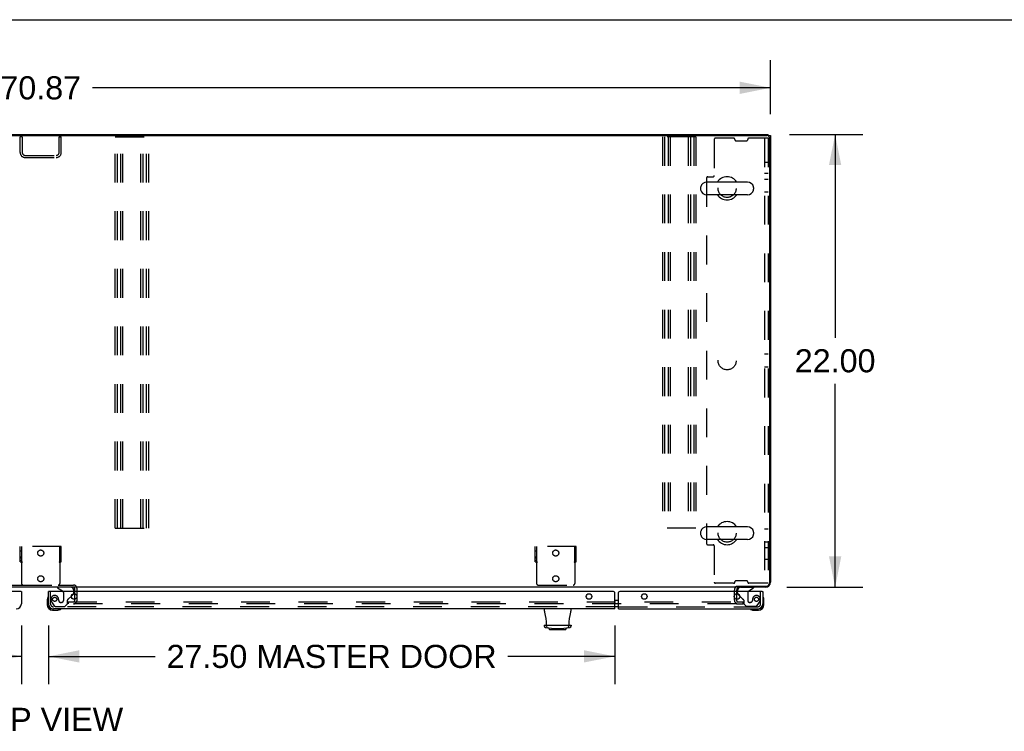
# Model space of a CAD drawing. Header units: inches. Extents: x 0 to 254, y 0 to 165.
# Tile 61 of 78: x 86 to 134, y 130 to 165. Entities that reach past the tile are written whole.
import ezdxf

# ---------------------------------------------------------------- set-up
doc = ezdxf.new("R2010")
doc.units = ezdxf.units.IN
doc.header["$LTSCALE"] = 13.988161
doc.header["$MEASUREMENT"] = 0
doc.linetypes.add('HIDDEN', pattern=[0.2, 0.1, -0.1])
doc.layers.get('0').update_dxf_attribs({"linetype": 'CONTINUOUS'})
for name, color, linetype in [('DEFAULT_2', 8, 'HIDDEN'), ('DIMENSIONS', 7, 'CONTINUOUS'), ('LEFT_DOOR_ASSEMBLY', 7, 'CONTINUOUS'), ('MASTER_DOOR_ASSEMBLY', 7, 'CONTINUOUS'), ('SLAVE_DOOR_ASSEMBLY', 7, 'CONTINUOUS')]:
    doc.layers.add(name, color=color, linetype=linetype)
doc.styles.get("Standard").update_dxf_attribs({"font": 'arial.ttf'})
doc.dimstyles.new('DIMSTYLE_1', dxfattribs={"dimtxt": 1.122045, "dimasz": 1.49606, "dimexe": 0.09, "dimexo": 0.07, "dimgap": 0.0375, "dimtad": 0, "dimtih": 1, "dimtoh": 1, "dimzin": 4, "dimdsep": 46, "dimtxsty": 'Standard', "dimblk": '_FILLED', "dimblk1": '_FILLED', "dimblk2": '_FILLED', "dimcen": 0.09, "dimazin": 1, "dimtfac": 1, "dimtdec": 3, "dimtofl": 0, "dimtmove": 0, "dimatfit": 3, "dimldrblk": '_FILLED', "dimfxl": 0, "dimtolj": 1, "dimtzin": 4, "dimarcsym": 0})

# ---------------------------------------------------------------- blocks, each defined once
blk = doc.blocks.new('_FILLED')
at = {"color": 0, "linetype": 'ByBlock'}
blk.add_solid([(0, 0), (-1, 0.2), (-1, -0.2)], dxfattribs=at)
blk = doc.blocks.new('*D1')
at = {"layer": 'DIMENSIONS', "color": 2, "linetype": 'Continuous'}
for p, q in [((51.806, 159.974), (51.806, 162.603)), ((122.672, 159.974), (122.672, 162.603)), ((51.806, 161.256), (84.718, 161.256)), ((122.672, 161.256), (89.761, 161.256))]:
    blk.add_line(p, q, dxfattribs=at)
at = {"layer": 'DIMENSIONS', "color": 2, "linetype": 'Continuous', "xscale": 1.49606, "yscale": 1.49606, "zscale": 1.49606, "rotation": 180}
blk.add_blockref('_FILLED', (51.806, 161.256), dxfattribs=at)
at = {"layer": 'DIMENSIONS', "color": 2, "linetype": 'Continuous', "xscale": 1.49606, "yscale": 1.49606, "zscale": 1.49606}
blk.add_blockref('_FILLED', (122.672, 161.256), dxfattribs=at)
at = {"layer": 'DIMENSIONS', "color": 2, "linetype": 'Continuous', "insert": (87.239, 161.817), "char_height": 1.122, "width": 3.9209, "attachment_point": 2, "line_spacing_factor": 0.9}
blk.add_mtext('70.87', dxfattribs=at)
blk = doc.blocks.new('*D2')
at = {"layer": 'DIMENSIONS', "color": 2, "linetype": 'Continuous'}
for p, q in [((123.6, 158.994), (127.159, 158.994)), ((125.812, 158.994), (125.812, 149.116)), ((125.812, 136.994), (125.812, 146.872)), ((123.473, 136.994), (127.159, 136.994))]:
    blk.add_line(p, q, dxfattribs=at)
at = {"layer": 'DIMENSIONS', "color": 2, "linetype": 'Continuous', "xscale": 1.49606, "yscale": 1.49606, "zscale": 1.49606}
for p, rotation in [((125.812, 158.994), 90), ((125.812, 136.994), 270)]:
    blk.add_blockref('_FILLED', p, dxfattribs=dict(at, rotation=rotation))
at = {"layer": 'DIMENSIONS', "color": 2, "linetype": 'Continuous', "insert": (125.812, 148.555), "char_height": 1.122, "width": 3.9209, "attachment_point": 2, "line_spacing_factor": 0.9}
blk.add_mtext('22.00', dxfattribs=at)
blk = doc.blocks.new('*D21')
at = {"layer": 'DIMENSIONS', "color": 2, "linetype": 'Continuous'}
for p, q in [((87.614, 135.135), (87.614, 132.285)), ((115.11, 135.135), (115.11, 132.285)), ((87.614, 133.631), (92.8, 133.631)), ((115.11, 133.631), (109.923, 133.631))]:
    blk.add_line(p, q, dxfattribs=at)
at = {"layer": 'DIMENSIONS', "color": 2, "linetype": 'Continuous', "xscale": 1.49606, "yscale": 1.49606, "zscale": 1.49606, "rotation": 180}
blk.add_blockref('_FILLED', (87.614, 133.631), dxfattribs=at)
at = {"layer": 'DIMENSIONS', "color": 2, "linetype": 'Continuous', "xscale": 1.49606, "yscale": 1.49606, "zscale": 1.49606}
blk.add_blockref('_FILLED', (115.11, 133.631), dxfattribs=at)
at = {"layer": 'DIMENSIONS', "color": 2, "linetype": 'Continuous', "insert": (101.362, 134.192), "char_height": 1.12204, "width": 16.00061, "attachment_point": 2, "line_spacing_factor": 0.9}
blk.add_mtext('27.50 MASTER DOOR', dxfattribs=at)
blk = doc.blocks.new('*D22')
at = {"layer": 'DIMENSIONS', "color": 2, "linetype": 'Continuous'}
for p, q in [((52.181, 135.135), (52.181, 132.285)), ((86.302, 135.135), (86.302, 132.285)), ((52.181, 133.631), (64.155, 133.631)), ((86.302, 133.631), (74.328, 133.631))]:
    blk.add_line(p, q, dxfattribs=at)
at = {"layer": 'DIMENSIONS', "color": 2, "linetype": 'Continuous', "xscale": 1.49606, "yscale": 1.49606, "zscale": 1.49606, "rotation": 180}
blk.add_blockref('_FILLED', (52.181, 133.631), dxfattribs=at)
at = {"layer": 'DIMENSIONS', "color": 2, "linetype": 'Continuous', "xscale": 1.49606, "yscale": 1.49606, "zscale": 1.49606}
blk.add_blockref('_FILLED', (86.302, 133.631), dxfattribs=at)
at = {"layer": 'DIMENSIONS', "color": 2, "linetype": 'Continuous', "insert": (69.241, 134.192), "char_height": 1.122, "width": 9.05144, "attachment_point": 2, "line_spacing_factor": 0.9}
blk.add_mtext('34.12 DOOR', dxfattribs=at)

msp = doc.modelspace()

# ---------------------------------------------------------------- linework, layer by layer
at = {"color": 7, "linetype": 'Continuous'}
for p, q in [((0, 164.567), (254.33, 164.567)), ((122.568, 158.921), (122.568, 158.994)), ((122.568, 158.942), (122.672, 158.942)), ((119.281, 156.413), (119.281, 156.325)), ((121.556, 156.675), (119.581, 156.675)), ((121.856, 156.413), (121.856, 156.325)), ((121.556, 156.063), (119.581, 156.063)), ((119.281, 139.663), (119.281, 139.575)), ((121.556, 139.925), (119.581, 139.925)), ((121.856, 139.663), (121.856, 139.575)), ((121.556, 139.313), (119.581, 139.313)), ((121.026, 137.04), (121.026, 136.994)), ((121.068, 136.955), (121.068, 136.955))]:
    msp.add_line(p, q, dxfattribs=at)
at = {"color": 3, "linetype": 'Continuous'}
for p, q in [((51.91, 158.994), (122.568, 158.994)), ((51.978, 158.942), (122.5, 158.942)), ((122.62, 158.822), (122.62, 137.166)), ((122.672, 158.942), (122.672, 137.241)), ((120.995, 136.994), (53.483, 136.994)), ((88.885, 136.914), (88.885, 136.79)), ((122.426, 136.994), (121.026, 136.994)), ((121.026, 136.852), (121.026, 136.79)), ((121.045, 137.046), (122.5, 137.046)), ((88.885, 136.671), (88.885, 136.409)), ((121.026, 136.671), (121.026, 136.409))]:
    msp.add_line(p, q, dxfattribs=at)
for points in [[(120.995, 137.026), (120.997, 137.028), (120.998, 137.03), (120.999, 137.031), (121.001, 137.033), (121.002, 137.034), (121.003, 137.035), (121.004, 137.036), (121.006, 137.036), (121.006, 137.037), (121.007, 137.037), (121.008, 137.037), (121.009, 137.038), (121.011, 137.038)], [(121.011, 137.038), (121.013, 137.038), (121.015, 137.038), (121.016, 137.038), (121.018, 137.038), (121.02, 137.039), (121.022, 137.039), (121.024, 137.039), (121.027, 137.04), (121.03, 137.041), (121.033, 137.042), (121.036, 137.043), (121.039, 137.044), (121.042, 137.045), (121.045, 137.046)]]:
    msp.add_lwpolyline(points, dxfattribs=at)
for centre, radius, start, end in [((122.5, 158.822), 0.12, 0, 90), ((122.426, 137.241), 0.246, 270, 360), ((88.835, 136.944), 0.05, 13.2353, 51.2791), ((121.169, 136.852), 0.142, 90, 180), ((122.5, 137.166), 0.12, 270, 360)]:
    msp.add_arc(centre, radius, start, end, dxfattribs=at)
at = {"color": 7, "linetype": 'Continuous'}
for centre, radius, start, end in [((120.568, 156.369), 0.562, 32.9567, 147.0433), ((119.424, 156.413), 0.144, 164.3697, 180), ((119.581, 156.369), 0.306, 90, 164.3697), ((121.556, 156.369), 0.306, 15.6303, 90), ((121.712, 156.413), 0.144, 0, 15.6303), ((119.424, 156.325), 0.144, 180, 195.6303), ((119.581, 156.369), 0.306, 195.6303, 270), ((120.568, 156.369), 0.562, 212.956, 327.044), ((121.556, 156.369), 0.306, 270, 344.3697), ((121.712, 156.325), 0.144, 344.3697, 360), ((120.568, 139.619), 0.562, 32.9567, 147.0433), ((119.424, 139.663), 0.144, 164.3697, 180), ((119.581, 139.619), 0.306, 90, 164.3697), ((121.556, 139.619), 0.306, 15.6303, 90), ((121.712, 139.663), 0.144, 0, 15.6303), ((119.424, 139.575), 0.144, 180, 195.6303), ((119.581, 139.619), 0.306, 195.6303, 270), ((120.568, 139.619), 0.562, 212.956, 327.044), ((121.556, 139.619), 0.306, 270, 344.3697), ((121.712, 139.575), 0.144, 344.3697, 360), ((88.835, 136.944), 0.05, 51.2791, 90), ((88.835, 136.944), 0.05, 0, 13.2353)]:
    msp.add_arc(centre, radius, start, end, dxfattribs=at)
at = {"layer": 'DEFAULT_2', "color": 8, "linetype": 'HIDDEN'}
for p, q in [((86.239, 158.116), (86.239, 158.869)), ((86.343, 158.869), (86.239, 158.869)), ((86.343, 158.869), (86.343, 158.116)), ((88.135, 158.116), (88.135, 158.869)), ((88.135, 158.869), (88.239, 158.869)), ((88.239, 158.116), (88.239, 158.869)), ((90.856, 139.869), (90.856, 158.869)), ((90.856, 158.869), (92.481, 158.869)), ((90.96, 139.869), (90.96, 158.869)), ((91.127, 139.869), (91.127, 158.869)), ((91.231, 139.869), (91.231, 158.869)), ((92.106, 139.869), (92.106, 158.869)), ((92.21, 139.869), (92.21, 158.869)), ((92.377, 139.869), (92.377, 158.869)), ((92.481, 139.869), (92.481, 158.869)), ((119.055, 158.869), (117.43, 158.869)), ((117.43, 158.869), (117.43, 139.869)), ((117.534, 158.869), (117.534, 139.869)), ((117.701, 158.869), (117.701, 139.869)), ((117.805, 158.869), (117.805, 139.869)), ((118.68, 158.869), (118.68, 139.869)), ((118.784, 158.869), (118.784, 139.869)), ((118.951, 158.869), (118.951, 139.869)), ((119.055, 158.869), (119.055, 139.869)), ((119.943, 158.748), (119.943, 156.991)), ((120.884, 158.807), (120.002, 158.807)), ((120.943, 158.748), (120.943, 158.741)), ((121.568, 158.748), (121.568, 158.741)), ((122.568, 158.807), (121.627, 158.807)), ((122.38, 158.807), (122.38, 137.182)), ((122.568, 158.807), (122.568, 137.182)), ((121.002, 158.682), (121.509, 158.682)), ((86.486, 157.973), (87.993, 157.973)), ((86.486, 157.869), (87.993, 157.869)), ((122.38, 157.65), (122.568, 157.65)), ((119.568, 156.873), (119.568, 139.116)), ((119.627, 156.932), (119.884, 156.932)), ((122.568, 157.088), (122.38, 157.088)), ((122.568, 156.807), (122.38, 156.807)), ((122.568, 156.182), (122.38, 156.182)), ((122.568, 148.307), (122.38, 148.307)), ((122.568, 147.682), (122.38, 147.682)), ((90.856, 139.869), (92.481, 139.869)), ((119.055, 139.869), (117.43, 139.869)), ((122.568, 139.807), (122.38, 139.807)), ((122.568, 139.182), (122.38, 139.182)), ((88.239, 138.973), (86.239, 138.973)), ((86.239, 138.223), (86.239, 138.973)), ((86.317, 138.746), (86.239, 138.746)), ((86.317, 138.223), (86.317, 138.973)), ((88.161, 138.223), (88.161, 138.973)), ((88.239, 138.746), (88.161, 138.746)), ((88.239, 138.223), (88.239, 138.973)), ((113.245, 138.973), (111.245, 138.973)), ((111.245, 138.223), (111.245, 138.973)), ((111.323, 138.746), (111.245, 138.746)), ((111.323, 138.223), (111.323, 138.973)), ((113.167, 138.223), (113.167, 138.973)), ((113.245, 138.746), (113.167, 138.746)), ((113.245, 138.223), (113.245, 138.973)), ((119.627, 139.057), (119.884, 139.057)), ((119.943, 138.998), (119.943, 137.241)), ((122.568, 138.9), (122.38, 138.9)), ((86.317, 138.45), (86.239, 138.45)), ((86.317, 138.411), (86.239, 138.411)), ((86.317, 138.286), (86.239, 138.286)), ((86.239, 138.223), (86.285, 138.223)), ((86.285, 138.223), (86.34, 138.223)), ((86.309, 138.192), (86.309, 137.176)), ((88.138, 138.223), (88.193, 138.223)), ((88.239, 138.45), (88.161, 138.45)), ((88.239, 138.411), (88.161, 138.411)), ((88.239, 138.286), (88.161, 138.286)), ((88.169, 138.192), (88.169, 137.176)), ((88.193, 138.223), (88.239, 138.223)), ((111.323, 138.45), (111.245, 138.45)), ((111.323, 138.411), (111.245, 138.411)), ((111.323, 138.286), (111.245, 138.286)), ((111.245, 138.223), (111.291, 138.223)), ((111.291, 138.223), (111.346, 138.223)), ((111.315, 138.192), (111.315, 137.176)), ((113.144, 138.223), (113.199, 138.223)), ((113.245, 138.45), (113.167, 138.45)), ((113.245, 138.411), (113.167, 138.411)), ((113.245, 138.286), (113.167, 138.286)), ((113.175, 138.192), (113.175, 137.176)), ((113.199, 138.223), (113.245, 138.223)), ((122.568, 138.338), (122.38, 138.338)), ((120.943, 137.241), (120.943, 137.248)), ((121.509, 137.307), (121.002, 137.307)), ((121.568, 137.241), (121.568, 137.248)), ((85.643, 137.098), (86.387, 137.098)), ((86.387, 137.098), (88.091, 137.098)), ((88.091, 137.098), (88.835, 137.098)), ((88.885, 136.944), (88.885, 136.914)), ((88.885, 136.79), (88.885, 136.671)), ((88.989, 136.944), (88.989, 136.336)), ((111.393, 137.098), (113.097, 137.098)), ((120.884, 137.182), (120.002, 137.182)), ((120.922, 136.356), (120.922, 136.852)), ((121.026, 136.79), (121.026, 136.671)), ((122.568, 137.182), (121.627, 137.182)), ((88.573, 136.286), (121.011, 136.286)), ((88.573, 136.286), (88.573, 136.182)), ((88.885, 136.409), (88.885, 136.336)), ((121.026, 136.409), (121.026, 136.356)), ((121.026, 136.286), (121.339, 136.286)), ((121.339, 136.182), (121.339, 136.286)), ((121.011, 136.182), (88.573, 136.182)), ((121.026, 136.182), (121.339, 136.182))]:
    msp.add_line(p, q, dxfattribs=at)
for points in [[(86.285, 138.223), (86.288, 138.221), (86.29, 138.218), (86.292, 138.216), (86.294, 138.214), (86.295, 138.212), (86.297, 138.21), (86.298, 138.208)], [(86.298, 138.208), (86.301, 138.204), (86.302, 138.202), (86.304, 138.2), (86.305, 138.197), (86.307, 138.195), (86.309, 138.192)], [(86.32, 138.2), (86.317, 138.198), (86.314, 138.196), (86.312, 138.194), (86.309, 138.192)], [(86.34, 138.223), (86.34, 138.221), (86.339, 138.218), (86.338, 138.216), (86.337, 138.214), (86.335, 138.212), (86.334, 138.21), (86.332, 138.208), (86.33, 138.207), (86.327, 138.205), (86.325, 138.203), (86.32, 138.2)], [(88.138, 138.223), (88.138, 138.221), (88.139, 138.218), (88.14, 138.216), (88.141, 138.214), (88.143, 138.212), (88.145, 138.21), (88.146, 138.208), (88.148, 138.207), (88.151, 138.205), (88.153, 138.203)], [(88.153, 138.203), (88.159, 138.2), (88.161, 138.198), (88.164, 138.196), (88.166, 138.194), (88.169, 138.192)], [(88.178, 138.205), (88.177, 138.203), (88.175, 138.201), (88.174, 138.199), (88.172, 138.197), (88.171, 138.194), (88.169, 138.192)], [(88.193, 138.223), (88.19, 138.221), (88.188, 138.219), (88.187, 138.217), (88.185, 138.215), (88.184, 138.213), (88.182, 138.212), (88.181, 138.21), (88.18, 138.208), (88.178, 138.205)], [(111.291, 138.223), (111.294, 138.221), (111.296, 138.218), (111.298, 138.216), (111.3, 138.214), (111.301, 138.212), (111.303, 138.21), (111.304, 138.208)], [(111.304, 138.208), (111.307, 138.204), (111.308, 138.202), (111.31, 138.2), (111.311, 138.197), (111.313, 138.195), (111.315, 138.192)], [(111.326, 138.2), (111.323, 138.198), (111.32, 138.196), (111.318, 138.194), (111.315, 138.192)], [(111.346, 138.223), (111.346, 138.221), (111.345, 138.218), (111.344, 138.216), (111.343, 138.214), (111.341, 138.212), (111.34, 138.21), (111.338, 138.208), (111.336, 138.207), (111.333, 138.205), (111.331, 138.203), (111.326, 138.2)], [(113.144, 138.223), (113.144, 138.221), (113.145, 138.218), (113.146, 138.216), (113.147, 138.214), (113.149, 138.212), (113.151, 138.21), (113.152, 138.208), (113.154, 138.207), (113.157, 138.205), (113.159, 138.203)], [(113.159, 138.203), (113.165, 138.2), (113.167, 138.198), (113.17, 138.196), (113.172, 138.194), (113.175, 138.192)], [(113.184, 138.205), (113.183, 138.203), (113.181, 138.201), (113.18, 138.199), (113.178, 138.197), (113.177, 138.194), (113.175, 138.192)], [(113.199, 138.223), (113.196, 138.221), (113.194, 138.219), (113.193, 138.217), (113.191, 138.215), (113.19, 138.213), (113.188, 138.212), (113.187, 138.21), (113.186, 138.208), (113.184, 138.205)]]:
    msp.add_lwpolyline(points, dxfattribs=at)
for centre, radius in [((120.568, 156.369), 0.438), ((120.568, 147.994), 0.438), ((120.568, 139.619), 0.438), ((87.239, 138.653), 0.148), ((112.245, 138.653), 0.148), ((87.239, 137.403), 0.148), ((112.245, 137.403), 0.148)]:
    msp.add_circle(centre, radius, dxfattribs=at)
for centre, radius, start, end in [((120.002, 158.748), 0.0591, 90, 180), ((120.884, 158.748), 0.0591, 0, 90), ((121.002, 158.741), 0.0591, 180, 270), ((121.509, 158.741), 0.0591, 270, 360), ((121.627, 158.748), 0.0591, 90, 180), ((86.486, 158.116), 0.246, 180, 270), ((86.486, 158.116), 0.142, 180, 270), ((87.993, 158.116), 0.246, 270, 360), ((87.993, 158.116), 0.142, 270, 360), ((119.627, 156.873), 0.0591, 90, 180), ((119.884, 156.991), 0.0591, 270, 360), ((119.627, 139.116), 0.0591, 180, 270), ((119.884, 138.998), 0.0591, 0, 90), ((120.002, 137.241), 0.0591, 180, 270), ((120.884, 137.241), 0.0591, 270, 360), ((121.002, 137.248), 0.0591, 90, 180), ((121.509, 137.248), 0.0591, 0, 90), ((121.627, 137.241), 0.0591, 180, 270), ((86.387, 137.176), 0.078, 180, 270), ((88.091, 137.176), 0.078, 270, 360), ((88.835, 136.944), 0.154, 0, 90), ((111.393, 137.176), 0.078, 180, 270), ((113.097, 137.176), 0.078, 270, 360), ((121.169, 136.852), 0.246, 134.2241, 180), ((88.835, 136.336), 0.154, 270, 360), ((88.835, 136.336), 0.05, 270, 360), ((121.096, 136.356), 0.174, 180, 270), ((121.096, 136.356), 0.07, 180, 270)]:
    msp.add_arc(centre, radius, start, end, dxfattribs=at)
at = {"layer": 'LEFT_DOOR_ASSEMBLY', "color": 3, "linetype": 'Continuous'}
for p, q in [((86.282, 136.79), (52.201, 136.79)), ((86.302, 136.79), (86.302, 136.183))]:
    msp.add_line(p, q, dxfattribs=at)
at = {"layer": 'LEFT_DOOR_ASSEMBLY', "color": 7, "linetype": 'Continuous'}
msp.add_line((86.282, 136.79), (86.302, 136.79), dxfattribs=at)
at = {"layer": 'LEFT_DOOR_ASSEMBLY', "color": 3, "linetype": 'Continuous'}
msp.add_arc((86.055, 136.183), 0.246, 270, 360, dxfattribs=at)
at = {"layer": 'MASTER_DOOR_ASSEMBLY', "color": 7, "linetype": 'Continuous'}
for p, q in [((87.634, 136.79), (87.614, 136.79)), ((88.056, 136.994), (88.056, 136.955)), ((88.056, 136.955), (88.294, 136.817)), ((88.843, 136.79), (88.843, 136.837)), ((87.554, 136.395), (87.554, 136.139)), ((87.601, 136.531), (87.599, 136.524)), ((88.733, 136.563), (88.814, 136.644)), ((115.11, 136.36), (115.2, 136.36)), ((87.614, 136.183), (87.614, 136.139)), ((87.817, 135.936), (87.861, 135.936)), ((87.817, 135.876), (88.073, 135.876)), ((88.111, 135.879), (88.073, 135.876)), ((88.202, 135.921), (88.209, 135.923)), ((111.703, 135.826), (111.699, 135.936)), ((112.978, 135.936), (112.974, 135.826)), ((115.2, 136.04), (115.11, 136.04)), ((111.679, 135.144), (111.678, 135.114)), ((111.679, 135.144), (111.907, 135.144)), ((111.797, 135.149), (112.88, 135.149)), ((111.799, 135.092), (111.797, 135.144)), ((111.937, 134.945), (111.917, 134.996)), ((112.713, 134.927), (111.965, 134.927)), ((112.228, 134.927), (112.228, 134.92)), ((112.449, 134.92), (112.228, 134.92)), ((112.24, 135.144), (112.437, 135.144)), ((112.339, 134.927), (112.339, 134.92)), ((112.449, 134.927), (112.449, 134.92)), ((112.74, 134.945), (112.761, 134.996)), ((112.77, 135.144), (112.998, 135.144)), ((112.88, 135.144), (112.878, 135.092)), ((112.998, 135.144), (112.999, 135.114))]:
    msp.add_line(p, q, dxfattribs=at)
at = {"layer": 'MASTER_DOOR_ASSEMBLY', "color": 3, "linetype": 'Continuous'}
for p, q in [((87.614, 136.183), (87.614, 136.79)), ((115.047, 136.79), (87.634, 136.79)), ((115.11, 135.936), (115.11, 136.728)), ((115.11, 135.936), (87.861, 135.936))]:
    msp.add_line(p, q, dxfattribs=at)
at = {"layer": 'MASTER_DOOR_ASSEMBLY', "color": 8, "linetype": 'HIDDEN'}
for p, q in [((87.718, 136.183), (87.718, 136.79)), ((88.686, 136.994), (88.056, 136.994)), ((88.843, 136.715), (88.843, 136.79)), ((88.115, 136.351), (88.115, 136.34)), ((88.344, 136.731), (88.344, 136.351)), ((88.536, 136.187), (88.536, 136.366)), ((88.595, 136.425), (88.733, 136.563)), ((87.793, 136.239), (87.894, 136.095)), ((115.11, 136.04), (87.843, 136.04)), ((87.959, 136.061), (88.41, 136.061)), ((88.246, 136.253), (88.213, 136.253)), ((88.41, 136.061), (88.536, 136.187))]:
    msp.add_line(p, q, dxfattribs=at)
at = {"layer": 'MASTER_DOOR_ASSEMBLY', "color": 7, "linetype": 'Continuous'}
for points in [[(111.893, 135.014), (111.898, 135.013), (111.902, 135.011), (111.907, 135.008), (111.91, 135.005), (111.913, 135.001), (111.916, 134.997), (111.917, 134.996)], [(111.907, 135.144), (111.908, 135.144), (111.908, 135.144), (111.908, 135.144), (111.909, 135.144), (111.909, 135.144), (111.91, 135.144)], [(111.91, 135.144), (111.911, 135.144), (111.913, 135.145), (111.914, 135.146), (111.916, 135.147), (111.918, 135.148), (111.919, 135.149)], [(112.759, 135.149), (112.759, 135.148), (112.761, 135.147), (112.763, 135.146), (112.765, 135.145), (112.766, 135.144), (112.767, 135.144)], [(112.761, 134.996), (112.761, 134.997), (112.764, 135.001), (112.767, 135.005), (112.77, 135.008), (112.775, 135.011), (112.779, 135.013), (112.785, 135.014)], [(112.767, 135.144), (112.768, 135.144), (112.768, 135.144), (112.769, 135.144), (112.769, 135.144), (112.77, 135.144), (112.77, 135.144)]]:
    msp.add_lwpolyline(points, dxfattribs=at)
at = {"layer": 'MASTER_DOOR_ASSEMBLY', "color": 8, "linetype": 'HIDDEN'}
msp.add_circle((87.918, 136.403), 0.101, dxfattribs=at)
at = {"layer": 'MASTER_DOOR_ASSEMBLY', "color": 3, "linetype": 'Continuous'}
for centre in [(88.864, 136.54), (113.86, 136.54)]:
    msp.add_circle(centre, 0.133, dxfattribs=at)
at = {"layer": 'MASTER_DOOR_ASSEMBLY', "color": 7, "linetype": 'Continuous'}
for centre, radius, start, end in [((88.244, 136.731), 0.1, 36.5468, 59.908), ((88.686, 136.837), 0.157, 79.8896, 90), ((88.686, 136.837), 0.157, 0, 68.6178), ((87.804, 136.395), 0.25, 149.1101, 180), ((87.602, 136.516), 0.015, 96.3796, 149.1101), ((87.599, 136.516), 0.015, 0, 83.6204), ((88.743, 136.715), 0.1, 315, 332.9825), ((87.817, 136.139), 0.263, 180, 270), ((87.817, 136.139), 0.203, 180, 270), ((88.073, 136.126), 0.25, 270, 300.8899), ((88.194, 135.921), 0.015, 6.3796, 90), ((88.194, 135.924), 0.015, 300.8899, 353.6204), ((111.899, 135.833), 0.197, 182, 195.7535), ((109.472, 135.149), 2.325, 0, 15.7535), ((115.205, 135.149), 2.325, 164.2465, 180), ((112.778, 135.833), 0.197, 344.2465, 358), ((111.757, 135.111), 0.0787, 178, 261.326), ((112.339, 138.925), 3.937, 261.326, 278.674), ((111.878, 135.095), 0.0787, 182, 263.1402), ((111.965, 134.957), 0.0295, 202.5, 270), ((112.24, 135.163), 0.0197, 228.7831, 270), ((112.437, 135.163), 0.0197, 270, 311.2157), ((112.713, 134.957), 0.0295, 270, 337.5), ((112.799, 135.095), 0.0787, 276.8598, 358), ((112.92, 135.111), 0.0787, 278.674, 2)]:
    msp.add_arc(centre, radius, start, end, dxfattribs=at)
at = {"layer": 'MASTER_DOOR_ASSEMBLY', "color": 8, "linetype": 'HIDDEN'}
for centre, radius, start, end in [((88.244, 136.731), 0.1, 0, 36.5468), ((88.686, 136.837), 0.157, 68.6178, 79.8896), ((87.918, 136.403), 0.187, 17.8482, 196.8439), ((88.108, 136.461), 0.386, 196.8439, 215.1), ((87.722, 136.34), 0.393, 1.6599, 17.9298), ((88.213, 136.351), 0.098, 180, 270), ((88.246, 136.351), 0.098, 270, 360), ((88.575, 136.366), 0.039, 111.6096, 180), ((88.524, 136.495), 0.1, 291.6096, 315), ((88.743, 136.715), 0.1, 332.9825, 360), ((87.861, 136.183), 0.142, 180, 270), ((87.959, 136.14), 0.079, 215.1, 270)]:
    msp.add_arc(centre, radius, start, end, dxfattribs=at)
at = {"layer": 'MASTER_DOOR_ASSEMBLY', "color": 3, "linetype": 'Continuous'}
for centre, radius, start, end in [((115.047, 136.728), 0.0625, 0, 90), ((87.861, 136.183), 0.246, 180, 270)]:
    msp.add_arc(centre, radius, start, end, dxfattribs=at)
at = {"layer": 'SLAVE_DOOR_ASSEMBLY', "color": 3, "linetype": 'Continuous'}
for p, q in [((122.277, 136.79), (115.36, 136.79)), ((122.297, 136.79), (122.297, 136.183)), ((115.297, 135.936), (115.297, 136.728)), ((115.297, 135.936), (122.051, 135.936))]:
    msp.add_line(p, q, dxfattribs=at)
at = {"layer": 'SLAVE_DOOR_ASSEMBLY', "color": 7, "linetype": 'Continuous'}
for p, q in [((121.068, 136.79), (121.068, 136.837)), ((121.617, 136.817), (121.855, 136.955)), ((121.855, 136.994), (121.855, 136.955)), ((122.277, 136.79), (122.297, 136.79)), ((115.11, 136.36), (115.297, 136.36)), ((121.178, 136.563), (121.097, 136.644)), ((122.312, 136.524), (122.31, 136.531)), ((122.357, 136.395), (122.354, 136.433)), ((122.357, 136.139), (122.357, 136.395)), ((115.297, 136.04), (115.11, 136.04)), ((121.702, 135.923), (121.709, 135.921)), ((121.8, 135.879), (121.838, 135.876)), ((121.838, 135.876), (122.094, 135.876)), ((122.051, 135.936), (122.094, 135.936)), ((122.297, 136.139), (122.297, 136.183))]:
    msp.add_line(p, q, dxfattribs=at)
at = {"layer": 'SLAVE_DOOR_ASSEMBLY', "color": 8, "linetype": 'HIDDEN'}
for p, q in [((121.068, 136.715), (121.068, 136.79)), ((121.225, 136.994), (121.855, 136.994)), ((122.193, 136.183), (122.193, 136.79)), ((121.317, 136.425), (121.178, 136.563)), ((121.375, 136.366), (121.375, 136.187)), ((121.567, 136.731), (121.567, 136.351)), ((121.796, 136.351), (121.796, 136.34)), ((115.297, 136.04), (122.051, 136.04)), ((121.375, 136.187), (121.501, 136.061)), ((121.952, 136.061), (121.501, 136.061)), ((121.698, 136.253), (121.665, 136.253)), ((122.017, 136.095), (122.118, 136.239))]:
    msp.add_line(p, q, dxfattribs=at)
at = {"layer": 'SLAVE_DOOR_ASSEMBLY', "color": 3, "linetype": 'Continuous'}
for centre in [(116.547, 136.54), (121.047, 136.54)]:
    msp.add_circle(centre, 0.133, dxfattribs=at)
at = {"layer": 'SLAVE_DOOR_ASSEMBLY', "color": 8, "linetype": 'HIDDEN'}
msp.add_circle((121.993, 136.403), 0.101, dxfattribs=at)
at = {"layer": 'SLAVE_DOOR_ASSEMBLY', "color": 3, "linetype": 'Continuous'}
for centre, radius, start, end in [((115.36, 136.728), 0.0625, 90, 180), ((122.051, 136.183), 0.246, 270, 360)]:
    msp.add_arc(centre, radius, start, end, dxfattribs=at)
at = {"layer": 'SLAVE_DOOR_ASSEMBLY', "color": 7, "linetype": 'Continuous'}
for centre, radius, start, end in [((121.225, 136.837), 0.157, 90, 180), ((121.667, 136.731), 0.1, 120.092, 143.4532), ((121.168, 136.715), 0.1, 207.0175, 225), ((122.312, 136.516), 0.015, 96.3796, 180), ((122.309, 136.516), 0.015, 30.8899, 83.6204), ((122.107, 136.395), 0.25, 0, 30.8899), ((121.717, 135.921), 0.015, 90, 173.6204), ((121.717, 135.924), 0.015, 186.3796, 239.1101), ((121.838, 136.126), 0.25, 239.1101, 270), ((122.094, 136.139), 0.263, 270, 360), ((122.094, 136.139), 0.203, 270, 360)]:
    msp.add_arc(centre, radius, start, end, dxfattribs=at)
at = {"layer": 'SLAVE_DOOR_ASSEMBLY', "color": 8, "linetype": 'HIDDEN'}
for centre, radius, start, end in [((121.667, 136.731), 0.1, 143.4532, 180), ((121.168, 136.715), 0.1, 180, 207.0175), ((121.387, 136.495), 0.1, 225, 248.3904), ((121.336, 136.366), 0.039, 0, 68.3904), ((121.665, 136.351), 0.098, 180, 270), ((121.698, 136.351), 0.098, 270, 360), ((122.189, 136.34), 0.393, 162.0702, 178.3401), ((121.993, 136.403), 0.187, 343.1561, 162.1518), ((121.803, 136.461), 0.386, 324.9, 343.1561), ((121.952, 136.14), 0.079, 270, 324.9), ((122.051, 136.183), 0.142, 270, 360)]:
    msp.add_arc(centre, radius, start, end, dxfattribs=at)

# ---------------------------------------------------------------- texts
at = {"layer": 'DIMENSIONS', "color": 2, "linetype": 'Continuous', "insert": (87.41, 131.132), "char_height": 1.122, "width": 7.64576, "attachment_point": 2, "line_spacing_factor": 0.9}
msp.add_mtext('TOP VIEW', dxfattribs=at)

# ---------------------------------------------------------------- dimensions: what is measured, and where the dimension line sits
at = {"layer": 'DIMENSIONS', "color": 2, "linetype": 'Continuous'}
for base, p1, p2, text, picture, middle in [((122.672, 161.256), (51.806, 162.673), (122.672, 162.673), '<>\\P[]', '*D1', (87.239, 161.25)), ((115.11, 133.631), (87.614, 135.205), (115.11, 135.205), '<> MASTER DOOR\\P[]', '*D21', (101.362, 133.631))]:
    dim = msp.add_linear_dim(base=base, p1=p1, p2=p2, text=text, dimstyle='DIMSTYLE_1', dxfattribs=at)
    dim.commit()
    dim.dimension.update_dxf_attribs({"geometry": picture, "text_midpoint": middle, "dimtype": 160})
for base, p1, p2, angle, text, picture, middle in [((125.812, 158.994), (123.403, 136.994), (123.53, 158.994), 90, '<>\\P[]', '*D2', (125.797, 147.988)), ((52.181, 133.631), (86.302, 135.205), (52.181, 135.205), 180, '<> DOOR\\P[]', '*D22', (69.241, 133.631))]:
    dim = msp.add_linear_dim(base=base, p1=p1, p2=p2, angle=angle, text=text, dimstyle='DIMSTYLE_1', dxfattribs=at)
    dim.commit()
    dim.dimension.update_dxf_attribs({"geometry": picture, "text_midpoint": middle, "dimtype": 160})

doc.saveas('drawing.dxf')
